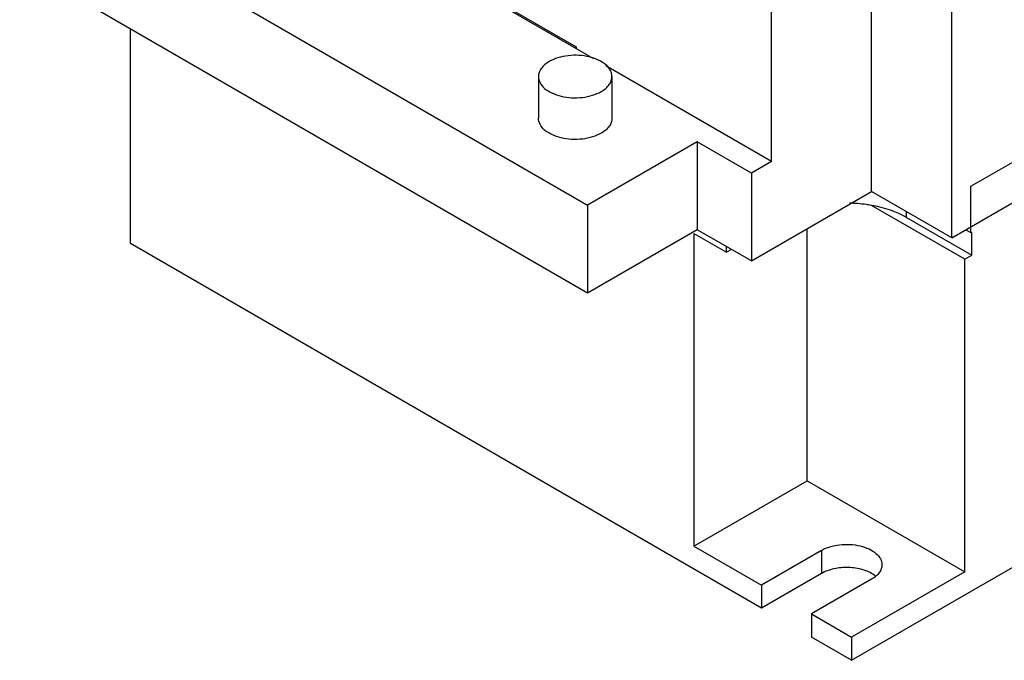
# Model space of a CAD drawing. Header units: millimetres. Extents: x 22 to 173, y 41 to 231.
# Tile 1 of 5: x 22 to 92, y 41 to 86. Entities that reach past the tile are written whole.
import ezdxf

# ---------------------------------------------------------------- set-up
doc = ezdxf.new("R2010")
doc.units = ezdxf.units.MM
doc.header["$LTSCALE"] = 17.725885
doc.layers.get('0').update_dxf_attribs({"linetype": 'CONTINUOUS'})

msp = doc.modelspace()

# ---------------------------------------------------------------- linework, layer by layer
at = {"color": 7, "linetype": 'CONTINUOUS'}
for p, q in [((88.102, 71.019), (88.102, 130.162)), ((75.375, 76.408), (75.375, 128.412)), ((89.446, 74.652), (172.955, 122.866)), ((88.102, 71.019), (172.955, 120.008)), ((82.446, 74.285), (82.446, 112.089)), ((22.306, 96.473), (62.399, 73.325)), ((42.494, 95.513), (61.586, 84.491)), ((81.031, 41.217), (172.955, 94.288)), ((62.836, 83.647), (46.04, 93.344)), ((62.399, 67.12), (22.306, 90.267)), ((30.12, 70.61), (30.12, 85.756)), ((61.586, 84.491), (61.586, 84.368)), ((75.375, 76.408), (63.694, 83.151)), ((58.927, 82.397), (58.927, 79.457)), ((64.117, 82.397), (64.117, 79.457)), ((70.142, 77.796), (62.399, 73.325)), ((73.96, 75.591), (70.142, 77.796)), ((70.142, 77.796), (70.142, 71.59)), ((75.375, 76.408), (73.96, 75.591)), ((73.96, 75.591), (73.96, 69.386)), ((89.446, 71.386), (89.446, 74.652)), ((73.96, 69.386), (82.446, 74.285)), ((88.102, 71.019), (82.446, 74.285)), ((62.399, 73.325), (62.399, 67.12)), ((89.022, 69.508), (82.437, 73.31)), ((84.92, 72.448), (84.92, 72.856)), ((84.92, 72.448), (89.517, 69.794)), ((77.896, 53.886), (77.896, 71.658)), ((70.142, 71.59), (62.399, 67.12)), ((69.906, 71.318), (72.193, 69.998)), ((69.906, 71.318), (69.906, 49.273)), ((73.96, 69.386), (70.142, 71.59)), ((89.092, 71.59), (89.446, 71.386)), ((89.446, 71.386), (89.517, 71.427)), ((89.517, 69.794), (89.517, 71.427)), ((74.667, 44.891), (30.12, 70.61)), ((72.193, 69.998), (72.193, 70.406)), ((72.546, 70.202), (72.193, 69.998)), ((89.022, 69.508), (89.517, 69.794)), ((89.022, 47.463), (89.022, 69.508)), ((69.906, 49.273), (77.896, 53.886)), ((77.896, 53.886), (89.022, 47.463)), ((69.906, 49.273), (74.667, 46.524)), ((78.91, 48.973), (74.667, 46.524)), ((78.91, 48.973), (78.91, 47.34)), ((78.91, 47.34), (74.667, 44.891)), ((89.022, 47.463), (81.031, 42.85)), ((82.446, 46.932), (78.203, 44.483)), ((74.667, 46.524), (74.667, 44.891)), ((78.203, 44.483), (81.031, 42.85)), ((78.203, 44.483), (78.203, 42.85)), ((81.031, 41.217), (78.203, 42.85)), ((81.031, 42.85), (81.031, 41.217))]:
    msp.add_line(p, q, dxfattribs=at)
msp.add_arc((81.525, 45.689), 1.89, 50.40571, 54.44053, dxfattribs=at)
for points, knots in [([(59.687, 83.456), (59.574, 83.39), (59.367, 83.248), (59.12, 82.989), (58.964, 82.702), (58.927, 82.495), (58.927, 82.397)], [0, 0, 0, 0, 0.289643, 0.549113, 0.782237, 1, 1, 1, 1]), ([(64.117, 82.397), (64.117, 82.471), (64.098, 82.622), (63.978, 82.924), (63.674, 83.273), (63.153, 83.589), (62.502, 83.807), (61.773, 83.909), (61.023, 83.888), (60.314, 83.746), (59.879, 83.567), (59.687, 83.456)], [0, 0, 0, 0, 0.042876, 0.087522, 0.186926, 0.304238, 0.437964, 0.58237, 0.729594, 0.871255, 1, 1, 1, 1]), ([(58.927, 82.397), (58.927, 82.323), (58.947, 82.171), (59.067, 81.869), (59.371, 81.521), (59.892, 81.204), (60.542, 80.987), (61.272, 80.884), (62.021, 80.905), (62.73, 81.047), (63.165, 81.226), (63.357, 81.337)], [0, 0, 0, 0, 0.042876, 0.087522, 0.186926, 0.304238, 0.437964, 0.58237, 0.729594, 0.871255, 1, 1, 1, 1]), ([(63.357, 81.337), (63.471, 81.403), (63.678, 81.545), (63.925, 81.805), (64.081, 82.092), (64.117, 82.298), (64.117, 82.397)], [0, 0, 0, 0, 0.289643, 0.549113, 0.782237, 1, 1, 1, 1]), ([(63.357, 78.398), (63.165, 78.287), (62.73, 78.108), (62.021, 77.966), (61.272, 77.945), (60.542, 78.047), (59.892, 78.265), (59.371, 78.581), (59.067, 78.93), (58.947, 79.232), (58.927, 79.383), (58.927, 79.457)], [0, 0, 0, 0, 0.128744, 0.270397, 0.417614, 0.562019, 0.69575, 0.813065, 0.912472, 0.957121, 1, 1, 1, 1]), ([(64.117, 79.457), (64.117, 79.358), (64.081, 79.152), (63.925, 78.865), (63.678, 78.606), (63.471, 78.464), (63.357, 78.398)], [0, 0, 0, 0, 0.217765, 0.450895, 0.710368, 1, 1, 1, 1]), ([(82.437, 73.31), (82.311, 73.332), (81.798, 73.412), (81.279, 73.452), (80.888, 73.46)], [0, 0, 0, 0, 0.246744, 1, 1, 1, 1]), ([(84.92, 72.448), (84.556, 72.658), (83.745, 73.014), (82.889, 73.23), (82.437, 73.31)], [0, 0, 0, 0, 0.478231, 1, 1, 1, 1]), ([(78.91, 48.973), (79.095, 49.08), (79.514, 49.253), (80.197, 49.39), (80.919, 49.409), (81.622, 49.311), (82.249, 49.101), (82.751, 48.796), (83.043, 48.461), (83.159, 48.17), (83.178, 48.024), (83.178, 47.953)], [0, 0, 0, 0, 0.128744, 0.270397, 0.417614, 0.562019, 0.69575, 0.813065, 0.912472, 0.957121, 1, 1, 1, 1]), ([(82.624, 47.226), (82.382, 47.399), (81.785, 47.658), (80.807, 47.8), (79.809, 47.715), (79.179, 47.496), (78.91, 47.34)], [0, 0, 0, 0, 0.230313, 0.492844, 0.759307, 1, 1, 1, 1]), ([(83.178, 47.953), (83.178, 47.857), (83.143, 47.659), (82.992, 47.382), (82.754, 47.132), (82.555, 46.995), (82.446, 46.932)], [0, 0, 0, 0, 0.217765, 0.450895, 0.710368, 1, 1, 1, 1])]:
    msp.add_open_spline(points, degree=3, knots=knots, dxfattribs=at)

doc.saveas('drawing.dxf')
